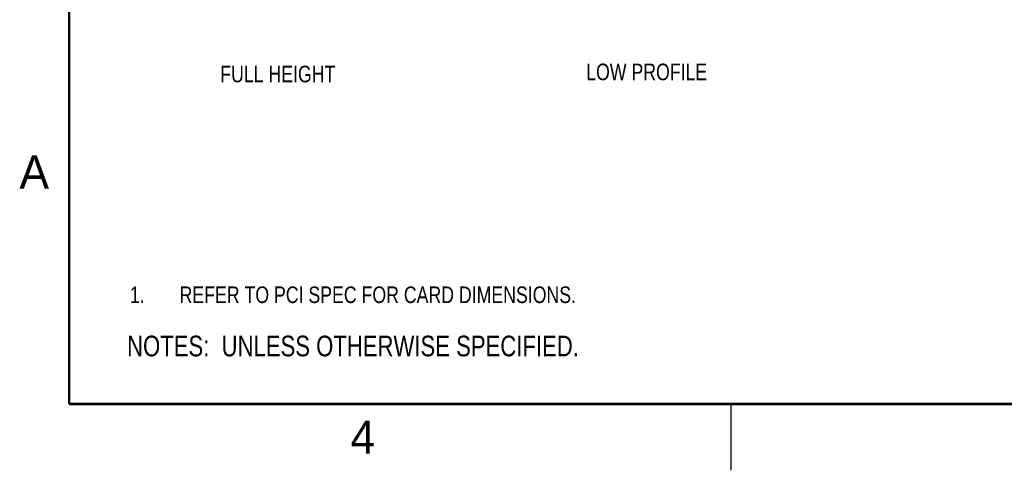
# Model space of a CAD drawing. Header units: inches. Extents: x 0 to 22, y 0 to 17.
# Tile 1 of 65: x 0.1 to 7.6, y 0 to 3.4. Entities that reach past the tile are written whole.
import ezdxf

# ---------------------------------------------------------------- set-up
doc = ezdxf.new("R2010")
doc.units = ezdxf.units.IN
doc.header["$LTSCALE"] = 1.21
doc.header["$MEASUREMENT"] = 0
doc.layers.get('0').update_dxf_attribs({"linetype": 'CONTINUOUS'})
doc.layers.add('DETAIL', color=7, linetype='CONTINUOUS')
doc.styles.get("Standard").update_dxf_attribs({"font": 'txt', "width": 0.8})
doc.styles.add('TEXTSTYLE_2', font='txt')

# ---------------------------------------------------------------- blocks, each defined once
blk = doc.blocks.new('NOTES_HEADER_BL0', base_point=(3.1215, 0.9375))
at = {"layer": 'DETAIL', "color": 2, "linetype": 'CONTINUOUS', "width": 0.8}
blk.add_text('NOTES:  UNLESS OTHERWISE SPECIFIED.', height=0.156, dxfattribs=at).set_placement((0.9375, 0.8595))
blk = doc.blocks.new('CUSTOM_NOTE_BL1', base_point=(3.0467, 1.3239))
at = {"layer": 'DETAIL', "color": 2, "linetype": 'CONTINUOUS', "width": 0.8}
for s, p in [('1.', (0.9592, 1.2613)), ('REFER TO PCI SPEC FOR CARD DIMENSIONS.', (1.3341, 1.2615))]:
    blk.add_text(s, height=0.125, dxfattribs=at).set_placement(p)

msp = doc.modelspace()

# ---------------------------------------------------------------- linework, layer by layer
at = {"color": 2, "linetype": 'CONTINUOUS'}
msp.add_line((5.5, 0), (5.5, 0.5), dxfattribs=at)
at = {"color": 7, "linetype": 'CONTINUOUS', "const_width": 0.02}
for points in [[(0.5, 16.5), (0.5, 0.5)], [(0.5, 0.5), (21.5, 0.5)]]:
    msp.add_lwpolyline(points, dxfattribs=at)

# ---------------------------------------------------------------- block references
at = {"layer": 'DETAIL', "color": 2, "linetype": 'CONTINUOUS'}
for name, p in [('CUSTOM_NOTE_BL1', (3.0467, 1.3239)), ('NOTES_HEADER_BL0', (3.1215, 0.9375))]:
    msp.add_blockref(name, p, dxfattribs=at)

# ---------------------------------------------------------------- texts
at = {"color": 2, "linetype": 'CONTINUOUS', "char_height": 0.25, "width": 0.25, "attachment_point": 1, "line_spacing_factor": 0.9, "style": 'TEXTSTYLE_2'}
for s, insert in [('A', (0.125, 2.375)), ('4', (2.625, 0.375))]:
    msp.add_mtext(s, dxfattribs=dict(at, insert=insert))
at = {"layer": 'DETAIL', "color": 2, "linetype": 'CONTINUOUS', "char_height": 0.125, "width": 1.1, "attachment_point": 1, "line_spacing_factor": 0.9}
for s, insert in [('FULL HEIGHT', (1.6412, 3.0516)), ('LOW PROFILE', (4.4053, 3.0675))]:
    msp.add_mtext(s, dxfattribs=dict(at, insert=insert))

doc.saveas('drawing.dxf')
